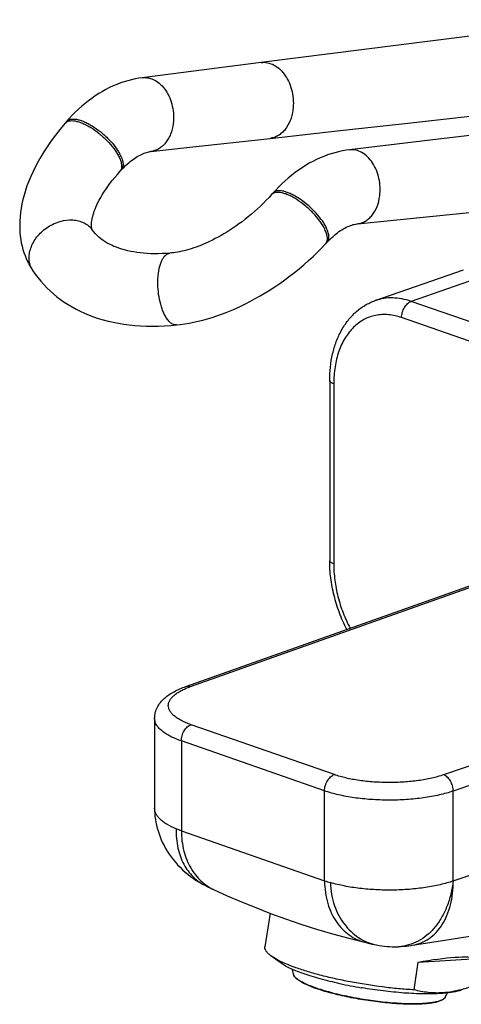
# Model space of a CAD drawing. Header units: millimetres. Extents: x 67 to 591, y 75 to 447.
# Tile 1 of 13: x 67 to 116, y 133 to 241. Entities that reach past the tile are written whole.
import ezdxf

# ---------------------------------------------------------------- set-up
doc = ezdxf.new("R2010")
doc.units = ezdxf.units.MM
doc.header["$LTSCALE"] = 46.255
doc.layers.get('0').update_dxf_attribs({"linetype": 'CONTINUOUS'})

msp = doc.modelspace()

# ---------------------------------------------------------------- linework, layer by layer
at = {"color": 7, "linetype": 'CONTINUOUS'}
for p, q in [((87.37, 235.02), (80.87, 234.19)), ((93.89, 235.85), (87.37, 235.02)), ((72.61, 229.4), (72.46, 229.22)), ((124.29, 228.76), (112.41, 227.35)), ((86.08, 226.58), (94.87, 227.55)), ((112.41, 227.35), (103.57, 226.29)), ((81.83, 226.11), (86.08, 226.58)), ((78.44, 223.91), (78.59, 224.09)), ((95.2, 221.57), (95.04, 221.39)), ((75.39, 217.57), (75.39, 217.57)), ((100.96, 216.02), (101.13, 216.19)), ((83.91, 214.99), (83.91, 214.99)), ((106.38, 209.79), (116.06, 213.17)), ((84.63, 207.13), (84.63, 207.13)), ((101.4, 201.05), (101.4, 181.37)), ((85.67, 167.57), (131.25, 183.74)), ((82.24, 164.08), (82.24, 154.24)), ((87.73, 145.82), (87.79, 145.79)), ((87.79, 145.79), (87.94, 145.71)), ((87.94, 145.71), (88.14, 145.62)), ((88.14, 145.62), (88.21, 145.58)), ((88.21, 145.58), (88.42, 145.48)), ((88.42, 145.48), (88.55, 145.42)), ((88.55, 145.42), (88.65, 145.38)), ((88.65, 145.38), (88.7, 145.35)), ((94.87, 142.76), (94.31, 139.08)), ((114.68, 139.93), (116.74, 140.26)), ((105.38, 139.55), (105.62, 139.49)), ((105.62, 139.49), (106.04, 139.39)), ((106.04, 139.39), (106.27, 139.34)), ((108.95, 139.1), (108.95, 139.1)), ((110.29, 139.23), (110.48, 139.26)), ((110.47, 139.26), (112.57, 139.6)), ((112.57, 139.6), (114.68, 139.93)), ((95.97, 137.36), (94.97, 138.1)), ((97.54, 136.85), (97.51, 136.86)), ((110.63, 134.37), (111.08, 137.39)), ((111.08, 137.39), (117.57, 137.82)), ((97.43, 136.1), (97.34, 136.61)), ((104.91, 134.59), (104.87, 134.6)), ((104.94, 134.59), (104.91, 134.59)), ((114.04, 133.58), (114.28, 134.04))]:
    msp.add_line(p, q, dxfattribs=at)
at = {"color": 9, "linetype": 'CONTINUOUS'}
for p, q in [((120.01, 213.08), (110.33, 209.71)), ((128.5, 203.37), (110.33, 209.71)), ((128.25, 201.32), (109.27, 207.93)), ((101.84, 200.68), (101.84, 181)), ((86.17, 167.56), (131.25, 183.55)), ((170.78, 177.4), (113.87, 157.91)), ((172.89, 175.98), (114.92, 156.13)), ((114.92, 146.29), (172.89, 166.14)), ((101.91, 157.93), (86.23, 163.39)), ((85.17, 161.62), (85.17, 151.78)), ((100.84, 156.15), (85.17, 161.62)), ((100.84, 146.31), (100.84, 156.15)), ((114.92, 146.29), (114.92, 156.13)), ((85.17, 151.78), (100.84, 146.31))]:
    msp.add_line(p, q, dxfattribs=at)
at = {"color": 7, "linetype": 'CONTINUOUS'}
for points in [[(131.41, 240.54), (123.95, 239.62), (116.46, 238.69), (108.95, 237.76), (101.41, 236.81), (93.89, 235.85)], [(80.87, 234.19), (80.5, 234.13), (80.1, 234.06), (79.7, 233.97), (79.3, 233.86), (78.9, 233.74), (78.5, 233.61), (78.1, 233.45), (77.7, 233.28), (77.3, 233.1), (76.91, 232.9), (76.52, 232.68), (76.13, 232.45), (75.75, 232.2), (75.36, 231.93), (74.99, 231.66), (74.62, 231.36), (74.26, 231.06), (73.9, 230.74), (73.56, 230.41), (73.22, 230.07), (72.9, 229.72), (72.61, 229.4)], [(94.87, 227.55), (102.22, 228.37), (109.64, 229.18), (117.12, 230.01), (124.66, 230.83), (132.24, 231.66), (139.85, 232.49)], [(72.46, 229.22), (72.06, 228.75), (71.64, 228.23), (71.23, 227.7), (70.85, 227.17), (70.47, 226.63), (70.12, 226.09), (69.79, 225.54), (69.48, 225), (69.19, 224.46), (68.93, 223.92), (68.69, 223.39), (68.47, 222.86), (68.27, 222.35), (68.1, 221.84), (67.95, 221.34), (67.82, 220.85), (67.72, 220.37), (67.63, 219.9), (67.56, 219.43), (67.51, 218.98), (67.48, 218.54), (67.47, 218.11), (67.48, 217.69), (67.5, 217.28), (67.54, 216.88), (67.59, 216.49), (67.65, 216.12), (67.74, 215.76), (67.83, 215.4), (67.94, 215.06), (68.06, 214.72), (68.19, 214.4), (68.33, 214.08), (68.43, 213.89)], [(103.57, 226.29), (103.2, 226.24), (102.79, 226.17), (102.38, 226.08), (101.98, 225.98), (101.57, 225.86), (101.16, 225.73), (100.76, 225.58), (100.36, 225.41), (99.96, 225.23), (99.56, 225.03), (99.16, 224.82), (98.77, 224.59), (98.38, 224.34), (97.99, 224.08), (97.61, 223.81), (97.24, 223.52), (96.87, 223.21), (96.51, 222.9), (96.16, 222.57), (95.82, 222.24), (95.49, 221.89), (95.2, 221.57)], [(78.59, 224.09), (78.73, 224.24), (78.9, 224.41), (79.07, 224.57), (79.24, 224.73), (79.4, 224.87), (79.56, 225), (79.72, 225.13), (79.88, 225.25), (80.03, 225.36), (80.19, 225.46), (80.34, 225.55), (80.49, 225.64), (80.64, 225.72), (80.79, 225.79), (80.94, 225.86), (81.08, 225.92), (81.22, 225.97), (81.36, 226.01), (81.49, 226.05), (81.61, 226.08), (81.73, 226.1), (81.83, 226.11)], [(75.39, 217.57), (75.39, 217.57), (75.38, 217.59), (75.37, 217.62), (75.36, 217.67), (75.35, 217.73), (75.33, 217.8), (75.33, 217.88), (75.32, 217.97), (75.32, 218.07), (75.32, 218.17), (75.33, 218.27), (75.34, 218.39), (75.36, 218.52), (75.39, 218.67), (75.42, 218.84), (75.46, 219.01), (75.51, 219.19), (75.57, 219.39), (75.64, 219.59), (75.72, 219.8), (75.81, 220.02), (75.92, 220.26), (76.04, 220.52), (76.18, 220.79), (76.34, 221.07), (76.51, 221.36), (76.69, 221.66), (76.9, 221.97), (77.12, 222.28), (77.35, 222.61), (77.6, 222.93), (77.87, 223.26), (78.16, 223.6), (78.44, 223.91)], [(95.04, 221.39), (94.77, 221.09), (94.46, 220.77), (94.15, 220.45), (93.83, 220.13), (93.5, 219.83), (93.17, 219.53), (92.83, 219.24), (92.49, 218.96), (92.15, 218.69), (91.81, 218.43), (91.47, 218.18), (91.14, 217.94), (90.81, 217.72), (90.48, 217.5), (90.15, 217.3), (89.83, 217.1), (89.51, 216.92), (89.19, 216.74), (88.88, 216.58), (88.57, 216.42), (88.26, 216.27), (87.96, 216.13), (87.66, 216), (87.37, 215.88), (87.08, 215.76), (86.8, 215.66), (86.52, 215.56), (86.25, 215.47), (85.98, 215.39), (85.72, 215.32), (85.47, 215.25), (85.22, 215.19), (84.98, 215.14), (84.75, 215.1), (84.52, 215.06), (84.31, 215.03), (84.09, 215.01), (83.91, 214.99)], [(104.46, 218.21), (106.6, 218.43), (117.75, 219.56)], [(101.13, 216.19), (101.27, 216.34), (101.44, 216.51), (101.61, 216.67), (101.77, 216.82), (101.94, 216.96), (102.1, 217.1), (102.26, 217.22), (102.42, 217.34), (102.58, 217.45), (102.74, 217.55), (102.9, 217.65), (103.06, 217.74), (103.21, 217.82), (103.37, 217.89), (103.52, 217.96), (103.67, 218.01), (103.81, 218.06), (103.96, 218.11), (104.09, 218.14), (104.23, 218.17), (104.36, 218.19), (104.46, 218.21)], [(75.42, 217.53), (75.41, 217.53), (75.41, 217.55), (75.4, 217.55), (75.4, 217.56), (75.4, 217.56), (75.4, 217.56), (75.4, 217.56), (75.39, 217.57), (75.39, 217.57)], [(83.91, 214.99), (83.5, 214.96), (83.06, 214.94), (82.63, 214.93), (82.22, 214.92), (81.81, 214.93), (81.42, 214.95), (81.04, 214.98), (80.67, 215.02), (80.31, 215.06), (79.96, 215.12), (79.62, 215.18), (79.29, 215.25), (78.96, 215.34), (78.64, 215.43), (78.34, 215.52), (78.06, 215.63), (77.79, 215.73), (77.54, 215.85), (77.29, 215.97), (77.05, 216.09), (76.81, 216.23), (76.59, 216.39), (76.36, 216.55), (76.15, 216.72), (75.95, 216.91), (75.76, 217.11), (75.58, 217.32), (75.42, 217.53)], [(84.63, 207.13), (85.06, 207.18), (85.54, 207.25), (86.02, 207.33), (86.51, 207.43), (87.01, 207.54), (87.51, 207.66), (88.01, 207.8), (88.52, 207.96), (89.04, 208.12), (89.55, 208.31), (90.08, 208.51), (90.6, 208.72), (91.13, 208.95), (91.66, 209.19), (92.19, 209.45), (92.72, 209.72), (93.26, 210.01), (93.79, 210.31), (94.33, 210.63), (94.87, 210.97), (95.41, 211.32), (95.95, 211.68), (96.48, 212.06), (97.01, 212.46), (97.54, 212.86), (98.06, 213.29), (98.57, 213.72), (99.08, 214.17), (99.58, 214.62), (100.06, 215.09), (100.54, 215.57), (100.96, 216.02)], [(68.43, 213.89), (68.46, 213.82), (68.56, 213.65), (68.65, 213.49), (68.75, 213.33), (68.84, 213.17), (68.92, 213.06)], [(68.92, 213.06), (69.17, 212.7), (69.47, 212.31), (69.78, 211.93), (70.1, 211.56), (70.44, 211.21), (70.79, 210.87), (71.16, 210.54), (71.54, 210.22), (71.94, 209.92), (72.34, 209.64), (72.77, 209.36), (73.2, 209.1), (73.64, 208.86), (74.1, 208.63), (74.57, 208.41), (75.06, 208.21), (75.56, 208.02), (76.07, 207.85), (76.6, 207.69), (77.14, 207.55), (77.7, 207.42), (78.27, 207.31), (78.86, 207.22), (79.46, 207.14), (80.07, 207.08), (80.7, 207.03), (81.34, 207.01), (81.99, 207), (82.65, 207.01), (83.32, 207.03), (84, 207.08), (84.63, 207.13)], [(82.24, 154.24), (82.24, 153.98), (82.26, 153.66), (82.28, 153.35), (82.32, 153.03), (82.38, 152.72), (82.44, 152.4), (82.52, 152.08), (82.61, 151.76), (82.72, 151.44), (82.83, 151.12), (82.96, 150.8), (83.11, 150.48), (83.27, 150.17), (83.44, 149.85), (83.63, 149.54), (83.83, 149.23), (84.04, 148.93), (84.27, 148.64), (84.51, 148.35), (84.76, 148.06), (85.02, 147.79), (85.29, 147.52), (85.58, 147.27), (85.87, 147.02), (86.17, 146.78), (86.49, 146.56), (86.8, 146.35), (87.13, 146.15), (87.46, 145.96), (87.73, 145.82)], [(88.7, 145.35), (90.19, 144.68), (91.74, 144.01), (93.31, 143.37), (94.92, 142.74), (96.56, 142.14), (98.25, 141.57), (99.96, 141.03), (101.71, 140.52), (103.49, 140.03), (105.25, 139.58)], [(105.25, 139.58), (105.26, 139.58), (105.38, 139.55)], [(106.27, 139.34), (106.51, 139.29), (106.81, 139.24), (107.1, 139.19), (107.39, 139.15), (107.68, 139.12), (107.96, 139.11), (108.24, 139.09), (108.51, 139.09), (108.78, 139.1), (108.95, 139.1)], [(108.95, 139.1), (109.19, 139.12), (109.48, 139.14), (109.76, 139.17), (110.03, 139.2), (110.29, 139.23)]]:
    msp.add_lwpolyline(points, dxfattribs=at)
at = {"color": 9, "linetype": 'CONTINUOUS'}
for centre, radius, start, end in [((73.49, 216.17), 2.36, 35.1194, 36.2969), ((100.44, 216.48), 0.705, 334.4246, 336.9307), ((70.86, 214.37), 2.35, 207.1878, 213.8779), ((105.27, 159.06), 13.49, 250.8527, 253.6973)]:
    msp.add_arc(centre, radius, start, end, dxfattribs=at)
at = {"color": 7, "linetype": 'CONTINUOUS'}
msp.add_arc((113.22, 184.45), 50.54, 257.7554, 260.4903, dxfattribs=at)
msp.add_ellipse((105.63, 134.17), major_axis=(12.54, 3.25), ratio=0.15236, start_param=0.274591, end_param=1.082243, dxfattribs=at)
at = {"color": 9, "linetype": 'CONTINUOUS'}
for points, knots in [([(93.89, 235.85), (94.01, 235.87), (94.25, 235.88), (94.74, 235.82), (95.35, 235.59), (96.01, 235.09), (96.58, 234.41), (97.02, 233.58), (97.31, 232.65), (97.45, 231.67), (97.42, 231), (97.38, 230.68)], [0, 0, 0, 0, 0.05081, 0.102258, 0.20908, 0.324158, 0.448596, 0.581328, 0.719886, 0.860847, 1, 1, 1, 1]), ([(80.87, 234.19), (80.98, 234.2), (81.22, 234.21), (81.7, 234.15), (82.29, 233.93), (82.94, 233.45), (83.49, 232.78), (83.92, 231.98), (84.3, 230.77), (84.35, 229.79), (84.27, 229.15)], [0, 0, 0, 0, 0.050873, 0.102375, 0.209282, 0.324467, 0.44902, 0.581923, 0.720615, 1, 1, 1, 1]), ([(97.38, 230.68), (97.36, 230.47), (97.28, 230.07), (97.04, 229.32), (96.67, 228.66), (96.18, 228.14), (95.78, 227.84), (95.34, 227.64), (95.03, 227.57), (94.87, 227.55)], [0, 0, 0, 0, 0.144387, 0.284188, 0.544648, 0.665473, 0.780569, 0.891394, 1, 1, 1, 1]), ([(72.61, 229.4), (72.66, 229.46), (72.8, 229.57), (73.05, 229.65), (73.36, 229.68), (73.71, 229.64), (74.1, 229.54), (74.52, 229.38), (74.97, 229.17), (75.59, 228.81), (76.36, 228.26), (77.2, 227.49), (77.82, 226.79), (78.22, 226.21), (78.38, 225.92), (78.45, 225.78)], [0, 0, 0, 0, 0.032168, 0.067446, 0.108119, 0.155334, 0.209375, 0.269948, 0.336371, 0.407682, 0.560154, 0.716931, 0.866906, 0.936129, 1, 1, 1, 1]), ([(72.46, 229.22), (72.51, 229.28), (72.64, 229.39), (72.9, 229.48), (73.21, 229.5), (73.56, 229.46), (73.95, 229.36), (74.37, 229.21), (74.81, 228.99), (75.44, 228.64), (76.2, 228.08), (77.05, 227.32), (77.66, 226.61), (78.06, 226.03), (78.22, 225.75), (78.3, 225.61)], [0, 0, 0, 0, 0.032171, 0.067437, 0.108107, 0.155318, 0.209349, 0.269925, 0.336352, 0.407653, 0.56013, 0.716909, 0.866889, 0.936109, 1, 1, 1, 1]), ([(84.27, 229.15), (84.22, 228.76), (84.08, 228.18), (83.75, 227.49), (83.45, 227.05), (83.1, 226.68), (82.71, 226.39), (82.28, 226.19), (81.98, 226.13), (81.83, 226.11)], [0, 0, 0, 0, 0.28373, 0.417452, 0.544692, 0.665502, 0.78061, 0.891436, 1, 1, 1, 1]), ([(106.88, 221.25), (106.92, 221.56), (106.94, 222.21), (106.82, 223.16), (106.54, 224.06), (106.12, 224.87), (105.59, 225.53), (104.96, 226.02), (104.38, 226.25), (103.91, 226.31), (103.68, 226.31), (103.57, 226.29)], [0, 0, 0, 0, 0.140109, 0.281729, 0.420892, 0.553989, 0.678365, 0.792952, 0.898865, 0.949764, 1, 1, 1, 1]), ([(78.3, 225.61), (78.37, 225.46), (78.5, 225.17), (78.62, 224.75), (78.64, 224.39), (78.59, 224.16), (78.54, 224.07)], [0, 0, 0, 0, 0.313174, 0.58255, 0.808691, 1, 1, 1, 1]), ([(78.45, 225.78), (78.54, 225.61), (78.69, 225.28), (78.79, 224.87), (78.79, 224.57), (78.76, 224.38), (78.7, 224.22), (78.63, 224.13), (78.59, 224.09)], [0, 0, 0, 0, 0.323203, 0.592447, 0.707847, 0.812209, 0.908297, 1, 1, 1, 1]), ([(78.54, 224.07), (78.54, 224.06), (78.51, 224), (78.47, 223.95), (78.44, 223.91)], [0, 0, 0, 0, 0.253848, 1, 1, 1, 1]), ([(100.82, 217.71), (100.75, 217.85), (100.58, 218.13), (100.18, 218.71), (99.58, 219.42), (98.74, 220.19), (97.98, 220.75), (97.37, 221.12), (96.93, 221.34), (96.51, 221.5), (96.13, 221.6), (95.78, 221.65), (95.48, 221.63), (95.23, 221.55), (95.09, 221.45), (95.04, 221.39)], [0, 0, 0, 0, 0.064111, 0.13359, 0.284129, 0.441417, 0.59426, 0.665665, 0.732116, 0.79263, 0.846505, 0.893447, 0.933726, 0.968456, 1, 1, 1, 1]), ([(100.98, 217.88), (100.91, 218.02), (100.74, 218.31), (100.34, 218.88), (99.74, 219.59), (98.9, 220.37), (98.14, 220.93), (97.53, 221.29), (97.09, 221.51), (96.67, 221.68), (96.29, 221.78), (95.94, 221.83), (95.64, 221.81), (95.38, 221.73), (95.25, 221.63), (95.2, 221.57)], [0, 0, 0, 0, 0.064091, 0.133572, 0.284105, 0.441392, 0.594228, 0.665638, 0.732089, 0.792608, 0.846495, 0.893442, 0.933715, 0.96846, 1, 1, 1, 1]), ([(104.46, 218.21), (104.61, 218.22), (104.91, 218.29), (105.33, 218.48), (105.72, 218.77), (106.2, 219.27), (106.65, 220.1), (106.83, 220.85), (106.88, 221.25)], [0, 0, 0, 0, 0.107622, 0.217674, 0.332306, 0.453012, 0.714177, 1, 1, 1, 1]), ([(68.78, 213.3), (68.69, 213.47), (68.55, 213.84), (68.48, 214.45), (68.54, 215.08), (68.8, 215.94), (69.3, 216.75), (69.98, 217.43), (70.57, 217.88), (71.22, 218.23), (72.11, 218.56), (73.04, 218.68), (73.92, 218.55), (74.5, 218.33), (75.01, 218.01), (75.28, 217.72), (75.39, 217.57)], [0, 0, 0, 0, 0.054639, 0.111093, 0.170178, 0.23223, 0.364159, 0.433276, 0.503188, 0.572902, 0.641439, 0.771331, 0.832191, 0.89016, 0.945781, 1, 1, 1, 1]), ([(101.09, 216.21), (101.17, 216.4), (101.16, 216.71), (101.08, 217.05), (100.99, 217.34), (100.89, 217.56), (100.82, 217.71)], [0, 0, 0, 0, 0.414888, 0.544942, 0.685961, 1, 1, 1, 1]), ([(101.13, 216.19), (101.16, 216.23), (101.23, 216.32), (101.29, 216.48), (101.32, 216.67), (101.31, 216.96), (101.21, 217.38), (101.07, 217.71), (100.98, 217.88)], [0, 0, 0, 0, 0.09039, 0.185395, 0.289062, 0.404226, 0.674361, 1, 1, 1, 1]), ([(100.96, 216.02), (100.98, 216.03), (101.02, 216.08), (101.05, 216.13), (101.07, 216.18)], [0, 0, 0, 0, 0.247574, 1, 1, 1, 1]), ([(83.35, 208.22), (83.28, 208.36), (83.14, 208.66), (82.91, 209.31), (82.7, 210.21), (82.58, 211.33), (82.6, 212.26), (82.68, 212.97), (82.77, 213.45), (82.9, 213.88), (83.05, 214.25), (83.23, 214.55), (83.44, 214.78), (83.66, 214.94), (83.83, 214.98), (83.91, 214.99)], [0, 0, 0, 0, 0.063589, 0.132459, 0.281682, 0.437771, 0.589774, 0.660969, 0.727383, 0.788056, 0.842342, 0.889932, 0.931145, 0.967087, 1, 1, 1, 1]), ([(110.33, 209.71), (110, 209.83), (109.32, 210.01), (108.31, 210.12), (107.32, 210.06), (106.68, 209.9), (106.38, 209.79)], [0, 0, 0, 0, 0.263739, 0.516127, 0.760249, 1, 1, 1, 1]), ([(109.27, 207.93), (109.27, 208.12), (109.33, 208.51), (109.52, 208.96), (109.73, 209.27), (109.97, 209.52), (110.18, 209.66), (110.33, 209.71)], [0, 0, 0, 0, 0.262405, 0.530121, 0.659196, 0.781628, 1, 1, 1, 1]), ([(84.63, 207.13), (84.58, 207.13), (84.46, 207.13), (84.29, 207.18), (84.12, 207.26), (83.89, 207.43), (83.61, 207.75), (83.43, 208.05), (83.35, 208.22)], [0, 0, 0, 0, 0.093172, 0.190575, 0.295824, 0.411542, 0.679874, 1, 1, 1, 1]), ([(109.27, 207.93), (108.8, 208.1), (108.08, 208.26), (107.12, 208.28), (106.43, 208.19), (105.76, 208.01), (105.13, 207.73), (104.54, 207.35), (103.81, 206.72), (103.02, 205.71), (102.34, 204.22), (101.93, 202.52), (101.84, 201.31), (101.84, 200.68)], [0, 0, 0, 0, 0.119719, 0.176804, 0.23264, 0.287853, 0.343112, 0.399083, 0.456381, 0.576712, 0.707153, 0.848529, 1, 1, 1, 1]), ([(101.84, 200.68), (101.78, 200.7), (101.67, 200.75), (101.54, 200.83), (101.47, 200.89), (101.43, 200.94), (101.41, 201), (101.4, 201.03), (101.4, 201.05)], [0, 0, 0, 0, 0.33467, 0.607924, 0.722247, 0.823455, 0.914538, 1, 1, 1, 1]), ([(101.84, 181), (101.78, 181.02), (101.67, 181.07), (101.54, 181.14), (101.47, 181.21), (101.43, 181.26), (101.41, 181.31), (101.4, 181.35), (101.4, 181.37)], [0, 0, 0, 0, 0.33467, 0.607924, 0.722247, 0.823455, 0.914538, 1, 1, 1, 1]), ([(101.84, 181), (101.84, 180.4), (101.93, 179.19), (102.27, 177.39), (102.84, 175.62), (103.35, 174.49), (103.64, 173.95)], [0, 0, 0, 0, 0.243111, 0.49367, 0.747455, 1, 1, 1, 1]), ([(86.23, 163.39), (86.04, 163.46), (85.68, 163.59), (85.19, 163.82), (84.76, 164.07), (84.4, 164.33), (84.11, 164.6), (83.9, 164.88), (83.77, 165.18), (83.72, 165.47), (83.76, 165.77), (83.89, 166.07), (84.09, 166.35), (84.37, 166.62), (84.72, 166.88), (85.15, 167.13), (85.63, 167.36), (85.99, 167.5), (86.17, 167.56)], [0, 0, 0, 0, 0.087632, 0.167842, 0.240367, 0.305189, 0.362636, 0.413519, 0.459295, 0.502171, 0.544917, 0.590333, 0.640689, 0.697508, 0.761652, 0.833484, 0.913015, 1, 1, 1, 1]), ([(85.67, 167.57), (85.75, 167.6), (85.92, 167.63), (86.09, 167.59), (86.17, 167.56)], [0, 0, 0, 0, 0.483895, 1, 1, 1, 1]), ([(85.17, 161.62), (84.94, 161.69), (84.52, 161.86), (83.94, 162.13), (83.43, 162.42), (83.01, 162.73), (82.67, 163.05), (82.42, 163.38), (82.27, 163.73), (82.24, 163.97), (82.24, 164.08)], [0, 0, 0, 0, 0.174785, 0.334676, 0.479145, 0.608166, 0.722418, 0.823564, 0.914591, 1, 1, 1, 1]), ([(85.17, 161.62), (85.17, 161.81), (85.22, 162.19), (85.41, 162.64), (85.63, 162.95), (85.86, 163.2), (86.08, 163.34), (86.23, 163.39)], [0, 0, 0, 0, 0.262405, 0.530121, 0.659196, 0.781628, 1, 1, 1, 1]), ([(100.84, 156.15), (100.84, 156.34), (100.9, 156.73), (101.09, 157.17), (101.31, 157.49), (101.54, 157.74), (101.76, 157.88), (101.91, 157.93)], [0, 0, 0, 0, 0.262405, 0.530121, 0.659196, 0.781628, 1, 1, 1, 1]), ([(113.87, 157.91), (113.45, 157.76), (112.54, 157.51), (111.08, 157.25), (109.51, 157.09), (107.88, 157.04), (106.25, 157.1), (104.68, 157.26), (103.23, 157.53), (102.32, 157.78), (101.91, 157.93)], [0, 0, 0, 0, 0.110352, 0.233206, 0.364772, 0.50076, 0.636647, 0.767912, 0.890284, 1, 1, 1, 1]), ([(114.92, 156.13), (114.92, 156.32), (114.87, 156.71), (114.68, 157.15), (114.47, 157.47), (114.23, 157.72), (114.02, 157.86), (113.87, 157.91)], [0, 0, 0, 0, 0.262891, 0.530968, 0.660065, 0.782373, 1, 1, 1, 1]), ([(114.92, 156.13), (114.43, 155.96), (113.35, 155.67), (111.64, 155.36), (109.79, 155.17), (107.87, 155.11), (105.95, 155.18), (104.11, 155.37), (102.4, 155.68), (101.34, 155.98), (100.84, 156.15)], [0, 0, 0, 0, 0.110352, 0.233206, 0.364772, 0.50076, 0.636647, 0.767912, 0.890284, 1, 1, 1, 1]), ([(84.58, 152), (84.24, 152.14), (83.75, 152.37), (83.18, 152.75), (82.85, 153.03), (82.58, 153.32), (82.38, 153.62), (82.26, 153.93), (82.24, 154.14), (82.24, 154.24)], [0, 0, 0, 0, 0.327641, 0.469855, 0.597845, 0.712545, 0.81573, 0.91023, 1, 1, 1, 1]), ([(84.58, 152), (84.57, 151.29), (84.7, 149.94), (85.24, 148.39), (85.88, 147.38), (86.42, 146.74), (87.04, 146.22), (87.5, 145.94), (87.73, 145.82)], [0, 0, 0, 0, 0.292727, 0.549681, 0.667434, 0.780289, 0.890386, 1, 1, 1, 1]), ([(85.17, 151.78), (85.11, 151.79), (84.92, 151.86), (84.72, 151.94), (84.58, 152)], [0, 0, 0, 0, 0.256775, 1, 1, 1, 1]), ([(85.17, 151.78), (85.17, 151.03), (85.33, 149.62), (85.97, 148), (86.68, 146.94), (87.29, 146.29), (87.96, 145.75), (88.45, 145.47), (88.7, 145.35)], [0, 0, 0, 0, 0.28833, 0.546853, 0.666548, 0.781095, 0.89177, 1, 1, 1, 1]), ([(100.84, 146.31), (100.84, 145.88), (100.9, 145.04), (101.16, 143.83), (101.57, 142.75), (102.11, 141.81), (102.77, 141.01), (103.52, 140.36), (104.35, 139.87), (104.94, 139.66), (105.25, 139.58)], [0, 0, 0, 0, 0.150073, 0.291581, 0.424454, 0.549453, 0.667862, 0.781218, 0.891261, 1, 1, 1, 1]), ([(114.92, 146.29), (114.46, 146.13), (113.45, 145.85), (111.85, 145.55), (110.11, 145.35), (108.3, 145.27), (106.48, 145.31), (104.71, 145.45), (103.04, 145.71), (101.98, 145.96), (101.48, 146.11)], [0, 0, 0, 0, 0.108987, 0.22986, 0.359313, 0.493597, 0.628732, 0.760699, 0.885629, 1, 1, 1, 1]), ([(101.48, 146.11), (101.49, 145.67), (101.57, 144.81), (101.89, 143.59), (102.37, 142.5), (102.99, 141.55), (103.71, 140.74), (104.51, 140.1), (105.36, 139.62), (105.97, 139.41), (106.27, 139.34)], [0, 0, 0, 0, 0.148526, 0.289648, 0.423435, 0.550379, 0.671053, 0.785915, 0.895374, 1, 1, 1, 1]), ([(114.92, 146.29), (114.86, 145.8), (114.69, 144.85), (114.27, 143.5), (113.68, 142.28), (112.95, 141.21), (112.09, 140.34), (111.12, 139.67), (110.06, 139.25), (109.32, 139.12), (108.95, 139.1)], [0, 0, 0, 0, 0.144869, 0.2846, 0.418143, 0.544978, 0.665297, 0.780021, 0.890825, 1, 1, 1, 1]), ([(110.48, 139.26), (110.8, 139.31), (111.44, 139.49), (112.31, 139.97), (113.09, 140.65), (113.75, 141.51), (114.27, 142.53), (114.65, 143.69), (114.88, 144.96), (114.92, 145.84), (114.92, 146.29)], [0, 0, 0, 0, 0.10817, 0.217012, 0.32948, 0.447928, 0.573919, 0.708133, 0.850413, 1, 1, 1, 1]), ([(110, 132.85), (109.34, 132.86), (107.97, 132.94), (105.89, 133.19), (103.8, 133.54), (102.12, 133.91), (100.87, 134.26), (100.05, 134.52), (99.32, 134.78), (98.7, 135.05), (98.25, 135.28), (97.96, 135.47), (97.79, 135.6), (97.65, 135.73), (97.51, 135.88), (97.44, 136.02), (97.43, 136.1)], [0, 0, 0, 0, 0.14914, 0.310485, 0.473781, 0.628625, 0.699793, 0.765287, 0.824126, 0.875483, 0.918739, 0.937223, 0.953597, 0.967907, 0.980264, 1, 1, 1, 1]), ([(114.04, 133.58), (114.01, 133.51), (113.92, 133.41), (113.77, 133.31), (113.56, 133.21), (113.23, 133.09), (112.75, 132.99), (112.18, 132.91), (111.52, 132.86), (110.78, 132.84), (110.27, 132.84), (110, 132.85)], [0, 0, 0, 0, 0.055592, 0.089622, 0.128586, 0.222387, 0.338021, 0.475044, 0.632253, 0.807935, 1, 1, 1, 1])]:
    msp.add_open_spline(points, degree=3, knots=knots, dxfattribs=at)
at = {"color": 7, "linetype": 'CONTINUOUS'}
for points, knots in [([(101.4, 201.05), (101.4, 202.03), (101.55, 203.49), (102.09, 205.31), (102.65, 206.55), (103.37, 207.64), (104.24, 208.57), (105.24, 209.31), (105.99, 209.66), (106.38, 209.79)], [0, 0, 0, 0, 0.27526, 0.405686, 0.531222, 0.652433, 0.770222, 0.885689, 1, 1, 1, 1]), ([(103.27, 173.82), (102.97, 174.4), (102.44, 175.62), (101.85, 177.51), (101.49, 179.43), (101.4, 180.73), (101.4, 181.37)], [0, 0, 0, 0, 0.252385, 0.505464, 0.755738, 1, 1, 1, 1]), ([(82.24, 164.08), (82.24, 164.3), (82.29, 164.72), (82.52, 165.31), (82.87, 165.84), (83.31, 166.29), (83.81, 166.68), (84.58, 167.14), (85.23, 167.41), (85.67, 167.57)], [0, 0, 0, 0, 0.122912, 0.243929, 0.362783, 0.481185, 0.601865, 0.727455, 1, 1, 1, 1]), ([(94.97, 138.1), (94.86, 138.18), (94.67, 138.34), (94.47, 138.56), (94.37, 138.73), (94.32, 138.85), (94.3, 138.97), (94.3, 139.05), (94.31, 139.08)], [0, 0, 0, 0, 0.328933, 0.596923, 0.710947, 0.814072, 0.909182, 1, 1, 1, 1]), ([(97.51, 136.86), (97.24, 136.96), (96.74, 137.16), (96.04, 137.47), (95.46, 137.77), (95.12, 137.99), (94.97, 138.1)], [0, 0, 0, 0, 0.301531, 0.569925, 0.803142, 1, 1, 1, 1]), ([(102.51, 135.05), (101.79, 135.21), (100.74, 135.46), (99.41, 135.85), (98.52, 136.14), (97.72, 136.44), (97.03, 136.74), (96.46, 137.04), (96.12, 137.25), (95.97, 137.36)], [0, 0, 0, 0, 0.317567, 0.463257, 0.597916, 0.720042, 0.828357, 0.921873, 1, 1, 1, 1]), ([(110.63, 134.37), (110.06, 134.4), (108.91, 134.49), (106.58, 134.75), (104.25, 135.12), (101.97, 135.59), (100.37, 135.97), (98.9, 136.39), (97.98, 136.69), (97.54, 136.85)], [0, 0, 0, 0, 0.126717, 0.258651, 0.526667, 0.656971, 0.781018, 0.896162, 1, 1, 1, 1]), ([(109.95, 132.8), (109.3, 132.82), (107.94, 132.9), (105.87, 133.14), (103.79, 133.49), (102.13, 133.86), (100.89, 134.2), (100.07, 134.46), (99.35, 134.73), (98.73, 134.99), (98.28, 135.23), (97.99, 135.42), (97.81, 135.55), (97.67, 135.68), (97.52, 135.85), (97.44, 136), (97.43, 136.1)], [0, 0, 0, 0, 0.148268, 0.308594, 0.470822, 0.624647, 0.69536, 0.760466, 0.81902, 0.870252, 0.913642, 0.932346, 0.949094, 0.96399, 0.977235, 1, 1, 1, 1]), ([(116.85, 134.71), (116.77, 134.68), (116.42, 134.56), (116.06, 134.46), (115.8, 134.39)], [0, 0, 0, 0, 0.252439, 1, 1, 1, 1]), ([(109.53, 134.03), (108.77, 134.09), (107.24, 134.24), (105.71, 134.46), (104.94, 134.59)], [0, 0, 0, 0, 0.492085, 1, 1, 1, 1]), ([(113.61, 133.98), (113.31, 133.96), (112.68, 133.93), (111.32, 133.93), (110.26, 133.98), (109.53, 134.03)], [0, 0, 0, 0, 0.220909, 0.463181, 1, 1, 1, 1]), ([(113.79, 134.05), (113.52, 134.03), (112.98, 134.02), (111.92, 134.09), (111.13, 134.24), (110.63, 134.37)], [0, 0, 0, 0, 0.254687, 0.505552, 1, 1, 1, 1]), ([(115.81, 134.35), (115.67, 134.3), (115.35, 134.21), (114.84, 134.11), (114.25, 134.03), (113.83, 133.99), (113.61, 133.98)], [0, 0, 0, 0, 0.200474, 0.434654, 0.701674, 1, 1, 1, 1]), ([(115.8, 134.39), (115.46, 134.3), (114.8, 134.15), (114.12, 134.07), (113.79, 134.05)], [0, 0, 0, 0, 0.506472, 1, 1, 1, 1]), ([(114.04, 133.58), (114, 133.5), (113.9, 133.39), (113.74, 133.28), (113.52, 133.16), (113.18, 133.05), (112.7, 132.94), (112.13, 132.87), (111.47, 132.81), (110.74, 132.79), (110.22, 132.79), (109.95, 132.8)], [0, 0, 0, 0, 0.063567, 0.099862, 0.140181, 0.234814, 0.349618, 0.484728, 0.639252, 0.811664, 1, 1, 1, 1])]:
    msp.add_open_spline(points, degree=3, knots=knots, dxfattribs=at)

doc.saveas('drawing.dxf')
